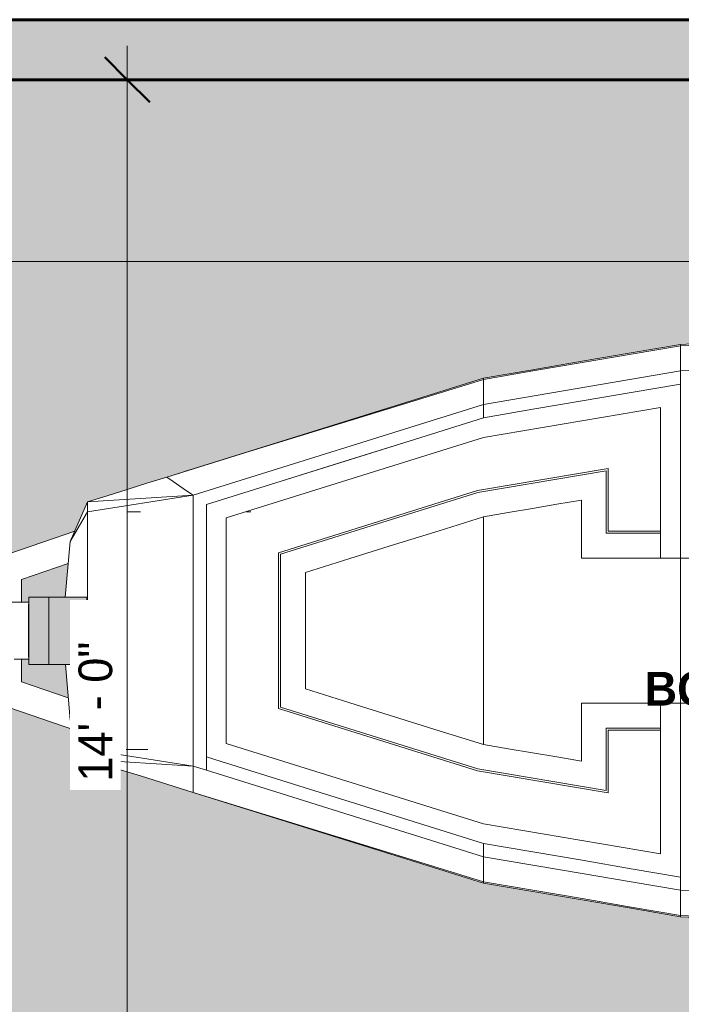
# Model space of a CAD drawing. Header units: inches. Extents: x 1931 to 3173, y 8366 to 8904.
# Tile 28 of 55: x 2793 to 2881, y 8745 to 8877. Entities that reach past the tile are written whole.
import ezdxf

# ---------------------------------------------------------------- set-up
doc = ezdxf.new("R2010")
doc.units = ezdxf.units.IN
doc.header["$MEASUREMENT"] = 0
for name, color, linetype, lineweight in [('A-ANNO-DIMS', 211, 'Continuous', 9), ('A-ANNO-DIMS-48', 211, 'Continuous', 9), ('A-AREA-IDEN', 2, 'Continuous', 9), ('A-DETL-GENF-1', 30, 'Continuous', 9), ('A-WALL-PATT-1', 111, 'Continuous', 9), ('C-BLDG-PADS', 91, 'Continuous', 9), ('G-IMPT', 8, 'Continuous', 9), ('S-FNDN-1', 32, 'Continuous', 60)]:
    doc.layers.add(name, color=color, linetype=linetype, lineweight=lineweight)
doc.styles.add('Century Gothic', font='ufonts.com_century-gothic.ttf', dxfattribs={"height": 4.5})
doc.styles.add('Century Gothic_B', font='GOTHICB.TTF', dxfattribs={"height": 4.5})
doc.dimstyles.new('OD__1__Tol__', dxfattribs={"dimscale": 12, "dimtxt": 4.698757, "dimasz": 0.5, "dimexe": 0.375, "dimexo": 0.25, "dimgap": 0.0625, "dimtad": 1, "dimdec": 0, "dimzin": 3, "dimdsep": 46, "dimlunit": 4, "dimtxsty": 'Century Gothic', "dimblk1": 'OBLIQUE', "dimblk2": 'OBLIQUE', "dimsah": 1, "dimcen": 0.09, "dimdle": 0.375, "dimazin": 0, "dimtfac": 1, "dimtdec": 4, "dimtix": 1, "dimtmove": 0, "dimatfit": 3, "dimfxl": 1, "dimtvp": 1, "dimtfill": 1, "dimfrac": 2, "dimtolj": 1, "dimtzin": 0, "dimarcsym": 2})

# ---------------------------------------------------------------- blocks, each defined once
blk = doc.blocks.new('Boat_and_Trailer_14084 - Boat - Trailer - No Boat_dwg-1048090-FLOOR PLAN - BASEMENT')
at = {"layer": 'G-IMPT'}
for points in [[(-115.82, 64.13), (-108.04, 64.13), (-108.04, 66.46), (-115.82, 66.46), (-115.82, 65.96)], [(-115.82, 61.79), (-115.82, 59.73), (-108.04, 59.73), (-108.04, 64.13), (-115.82, 64.13), (-115.82, 63.88)]]:
    blk.add_hatch(color=256, dxfattribs=at).paths.add_polyline_path(points, flags=0)
for p, q in [((-113.86, 89.16), (-123.44, 61.12)), ((-109.97, 89.16), (-100.39, 61.12)), ((-108.62, 76.47), (-108.62, 66.46)), ((-117.83, 67.31), (-119.69, 61.87)), ((-115.21, 67.31), (-117.83, 67.31)), ((-115.21, 66.46), (-115.21, 68.16)), ((-108.62, 67.31), (-106, 67.31)), ((-106, 67.31), (-104.14, 61.87)), ((-108.04, 66.46), (-115.82, 66.46)), ((-115.82, 66.46), (-115.82, 64.13)), ((-108.86, 66.47), (-114.97, 66.47)), ((-108.04, 64.13), (-108.04, 66.46)), ((-108.04, 64.13), (-115.82, 64.13)), ((-115.82, 64.13), (-115.82, 59.73)), ((-108.04, 59.73), (-108.04, 64.13)), ((-108.04, 59.73), (-115.82, 59.73))]:
    blk.add_line(p, q, dxfattribs=at)
blk = doc.blocks.new('Boat_and_Trailer_14084 - Boat - For Trailer and Bars_dwg-1048088-FLOOR PLAN - BASEMENT')
at = {"layer": 'G-IMPT'}
for p, q in [((-116.44, 62.02), (-122.86, 61.45)), ((-102.2, 61.45), (-108.66, 62.03)), ((-127.45, 59.45), (-122.86, 61.45)), ((-126.3, 59.45), (-122.86, 61.45)), ((-97.61, 59.45), (-102.2, 61.45)), ((-98.76, 59.45), (-102.2, 61.45)), ((-127.45, 59.45), (-128.41, 56.39)), ((-128.41, 56.39), (-127.45, 59.45)), ((-127.45, 59.45), (-128.41, 56.39)), ((-126.3, 59.45), (-128.22, 47.21)), ((-128.22, 47.21), (-127.45, 59.45)), ((-126.3, 59.45), (-128.22, 47.21)), ((-127.45, 59.45), (-127.16, 59.45)), ((-126.3, 59.45), (-127.45, 59.45)), ((-127.16, 59.45), (-127.45, 59.45)), ((-127.41, 59.45), (-127.45, 59.45)), ((-127.16, 59.45), (-126.88, 59.45)), ((-126.88, 59.45), (-127.16, 59.45)), ((-126.88, 59.45), (-126.59, 59.45)), ((-126.59, 59.45), (-126.88, 59.45)), ((-126.59, 59.45), (-126.3, 59.45)), ((-126.3, 59.45), (-126.59, 59.45)), ((-126.3, 59.45), (-98.76, 59.45)), ((-126.3, 59.45), (-112.53, 59.45)), ((-112.53, 59.54), (-112.53, 59.45)), ((-98.76, 59.45), (-112.53, 59.45)), ((-96.85, 47.21), (-98.76, 59.45)), ((-98.76, 59.45), (-98.47, 59.45)), ((-96.85, 47.21), (-98.76, 59.45)), ((-98.76, 59.45), (-98.47, 59.45)), ((-98.76, 59.45), (-97.61, 59.45)), ((-98.76, 59.45), (-98.47, 59.45)), ((-98.47, 59.45), (-98.19, 59.45)), ((-98.47, 59.45), (-98.19, 59.45)), ((-98.19, 59.45), (-98.47, 59.45)), ((-98.19, 59.45), (-97.9, 59.45)), ((-98.19, 59.45), (-97.9, 59.45)), ((-97.9, 59.45), (-98.19, 59.45)), ((-97.9, 59.45), (-97.61, 59.45)), ((-97.9, 59.45), (-97.61, 59.45)), ((-97.61, 59.45), (-97.9, 59.45)), ((-97.61, 59.45), (-96.9, 57.16)), ((-97.42, 56.39), (-97.61, 59.45)), ((-96.9, 57.16), (-97.61, 59.45)), ((-97.61, 59.45), (-96.9, 57.16)), ((-96.18, 54.86), (-96.9, 57.16)), ((-96.18, 54.86), (-96.9, 57.16)), ((-96.9, 57.16), (-96.18, 54.86)), ((-129.36, 53.33), (-128.41, 56.39)), ((-129.36, 53.33), (-128.41, 56.39)), ((-128.41, 56.39), (-129.36, 53.33)), ((-97.42, 56.39), (-97.23, 53.33)), ((-126.3, 54.99), (-126.3, 53.33)), ((-98.76, 53.33), (-98.76, 54.86)), ((-95.46, 52.57), (-96.18, 54.86)), ((-95.46, 52.57), (-96.18, 54.86)), ((-95.46, 52.57), (-96.18, 54.86)), ((-130.32, 50.27), (-129.36, 53.33)), ((-130.32, 50.27), (-129.36, 53.33)), ((-130.32, 50.27), (-129.36, 53.33)), ((-126.3, 53.33), (-126.3, 52.46)), ((-126.3, 53.33), (-126.3, 52.46)), ((-97.23, 53.33), (-97.04, 50.27)), ((-94.74, 50.27), (-95.46, 52.57)), ((-94.74, 50.27), (-95.46, 52.57)), ((-94.74, 50.27), (-95.46, 52.57)), ((-131.28, 47.21), (-130.32, 50.27)), ((-130.32, 50.27), (-131.28, 47.21)), ((-131.28, 47.21), (-130.32, 50.27)), ((-96.85, 47.21), (-97.04, 50.27)), ((-94.74, 50.27), (-95.27, 49.51)), ((-94.74, 50.27), (-95.27, 49.51)), ((-91.91, 41.09), (-94.74, 50.27)), ((-94.5, 49.51), (-94.74, 50.27)), ((-91.91, 41.09), (-94.74, 50.27)), ((-94.74, 50.27), (-94.5, 49.51)), ((-94.5, 49.51), (-94.74, 50.27)), ((-95.8, 48.74), (-95.27, 49.51)), ((-95.8, 48.74), (-95.27, 49.51)), ((-94.27, 48.74), (-94.5, 49.51)), ((-94.27, 48.74), (-94.5, 49.51)), ((-94.5, 49.51), (-94.27, 48.74)), ((-96.85, 47.21), (-96.32, 47.98)), ((-96.32, 47.98), (-95.8, 48.74)), ((-94.03, 47.98), (-94.27, 48.74)), ((-94.03, 47.98), (-94.27, 48.74)), ((-94.27, 48.74), (-94.03, 47.98)), ((-94.03, 47.98), (-93.79, 47.21)), ((-93.79, 47.21), (-94.03, 47.98)), ((-94.03, 47.98), (-93.79, 47.21)), ((-131.28, 47.21), (-133.91, 38.8)), ((-133.91, 38.8), (-131.28, 47.21)), ((-133.91, 38.8), (-131.28, 47.21)), ((-131.28, 47.21), (-133.87, 38.8)), ((-133.87, 38.8), (-131.28, 47.21)), ((-130.51, 47.21), (-131.28, 47.21)), ((-131.28, 47.21), (-130.51, 47.21)), ((-130.51, 47.21), (-129.75, 47.21)), ((-130.51, 47.21), (-129.75, 47.21)), ((-129.75, 47.21), (-128.98, 47.21)), ((-129.75, 47.21), (-128.98, 47.21)), ((-128.98, 47.21), (-128.22, 47.21)), ((-128.22, 47.21), (-128.98, 47.21)), ((-128.69, 45.68), (-128.22, 47.21)), ((-128.22, 47.21), (-96.85, 47.21)), ((-86.33, 13.55), (-96.85, 47.21)), ((-91.16, 38.8), (-93.79, 47.21)), ((-93.79, 47.21), (-91.16, 38.8)), ((-93.79, 47.21), (-91.16, 38.8)), ((-128.69, 45.68), (-131.2, 37.65)), ((-128.31, 45.68), (-128.69, 45.68)), ((-128.31, 45.68), (-127.93, 45.68)), ((-127.93, 45.68), (-127.55, 45.68)), ((-127.93, 45.68), (-127.55, 45.68)), ((-127.16, 45.68), (-127.7, 43.96)), ((-127.16, 45.68), (-127.7, 43.96)), ((-127.55, 45.68), (-127.16, 45.68)), ((-127.55, 45.68), (-127.16, 45.68)), ((-127.16, 45.68), (-119.85, 45.68)), ((-112.53, 45.68), (-119.85, 45.68)), ((-105.22, 45.68), (-112.53, 45.68)), ((-105.22, 45.68), (-112.53, 45.68)), ((-97.9, 45.68), (-105.22, 45.68)), ((-97.9, 45.68), (-105.22, 45.68)), ((-95.39, 37.65), (-97.9, 45.68)), ((-95.39, 37.65), (-97.9, 45.68)), ((-134.91, 13.55), (-125.59, 43.39)), ((-127.7, 43.96), (-128.24, 42.24)), ((-127.7, 43.96), (-128.24, 42.24)), ((-125.59, 43.39), (-99.48, 43.39)), ((-125.59, 43.37), (-119.06, 43.37)), ((-119.06, 43.37), (-125.59, 43.37)), ((-125.08, 43.37), (-124.1, 43.37)), ((-125.08, 43.37), (-122.71, 43.37)), ((-122.71, 43.37), (-125.08, 43.37)), ((-124.1, 43.37), (-125.08, 43.37)), ((-124.1, 43.37), (-123.11, 43.37)), ((-123.11, 43.37), (-124.1, 43.37)), ((-123.11, 43.37), (-122.13, 43.37)), ((-123.11, 43.37), (-122.13, 43.37)), ((-122.71, 43.37), (-120.33, 43.37)), ((-122.71, 43.37), (-120.33, 43.37)), ((-122.13, 43.37), (-121.15, 43.37)), ((-121.15, 43.37), (-122.13, 43.37)), ((-121.15, 43.37), (-119.52, 43.37)), ((-121.15, 43.37), (-119.52, 43.37)), ((-120.33, 43.37), (-117.96, 43.37)), ((-120.33, 43.37), (-117.96, 43.37)), ((-119.94, 43.37), (-118.85, 43.37)), ((-119.94, 43.37), (-119.17, 43.37)), ((-118.85, 43.37), (-119.94, 43.37)), ((-119.94, 43.37), (-119.17, 43.37)), ((-119.52, 43.37), (-117.89, 43.37)), ((-119.52, 43.37), (-117.89, 43.37)), ((-119.17, 43.37), (-118.41, 43.37)), ((-119.17, 43.37), (-118.41, 43.37)), ((-119.06, 43.37), (-112.53, 43.37)), ((-112.53, 43.37), (-119.06, 43.37)), ((-118.85, 43.37), (-117.76, 43.37)), ((-117.76, 43.37), (-118.85, 43.37)), ((-117.64, 43.37), (-118.41, 43.37)), ((-115.59, 43.37), (-117.96, 43.37)), ((-117.96, 43.37), (-115.59, 43.37)), ((-117.89, 43.37), (-116.27, 43.37)), ((-117.89, 43.37), (-116.27, 43.37)), ((-116.68, 43.37), (-117.76, 43.37)), ((-116.68, 43.37), (-117.76, 43.37)), ((-116.88, 43.37), (-117.64, 43.37)), ((-116.36, 43.37), (-116.88, 43.37)), ((-116.36, 43.37), (-116.88, 43.37)), ((-116.68, 43.37), (-115.59, 43.37)), ((-115.59, 43.37), (-116.68, 43.37)), ((-115.85, 43.37), (-116.36, 43.37)), ((-115.85, 43.37), (-116.36, 43.37)), ((-116.27, 43.37), (-114.64, 43.37)), ((-116.27, 43.37), (-114.64, 43.37)), ((-115.34, 43.37), (-115.85, 43.37)), ((-115.34, 43.37), (-115.85, 43.37)), ((-115.34, 43.37), (-114.82, 43.37)), ((-114.82, 43.37), (-115.34, 43.37)), ((-114.82, 43.37), (-114.76, 43.37)), ((-114.76, 43.37), (-114.82, 43.37)), ((-114.69, 43.37), (-114.76, 43.37)), ((-114.69, 43.37), (-114.76, 43.37)), ((-114.63, 43.37), (-114.69, 43.37)), ((-114.69, 43.37), (-114.63, 43.37)), ((-114.11, 43.37), (-114.64, 43.37)), ((-114.64, 43.37), (-114.11, 43.37)), ((-114.56, 43.37), (-114.63, 43.37)), ((-114.63, 43.37), (-114.56, 43.37)), ((-112.81, 43.37), (-114.56, 43.37)), ((-114.56, 43.37), (-112.81, 43.37)), ((-114.11, 43.37), (-113.57, 43.37)), ((-114.11, 43.37), (-113.57, 43.37)), ((-112.59, 43.37), (-113.83, 43.37)), ((-113.33, 43.37), (-113.83, 43.37)), ((-113.83, 43.37), (-113.33, 43.37)), ((-113.83, 43.37), (-112.59, 43.37)), ((-113.04, 43.37), (-113.57, 43.37)), ((-113.04, 43.37), (-113.57, 43.37)), ((-112.83, 43.37), (-113.33, 43.37)), ((-112.83, 43.37), (-113.33, 43.37)), ((-112.51, 43.37), (-113.04, 43.37)), ((-112.51, 43.37), (-113.04, 43.37)), ((-112.33, 43.37), (-112.83, 43.37)), ((-112.33, 43.37), (-112.83, 43.37)), ((-112.81, 43.37), (-111.06, 43.37)), ((-112.81, 43.37), (-111.06, 43.37)), ((-112.59, 43.37), (-111.34, 43.37)), ((-112.59, 43.37), (-111.34, 43.37)), ((-112.53, 43.37), (-106, 43.37)), ((-112.53, 43.37), (-106, 43.37)), ((-112.34, 43.37), (-112.51, 43.37)), ((-112.34, 43.37), (-112.51, 43.37)), ((-112.34, 43.37), (-112.17, 43.37)), ((-111.82, 43.37), (-112.33, 43.37)), ((-112.33, 43.37), (-111.82, 43.37)), ((-112, 43.37), (-112.17, 43.37)), ((-112, 43.37), (-111.82, 43.37)), ((-111.82, 43.37), (-112, 43.37)), ((-110.1, 43.37), (-111.34, 43.37)), ((-111.34, 43.37), (-110.1, 43.37)), ((-109.31, 43.37), (-111.06, 43.37)), ((-111.06, 43.37), (-109.31, 43.37)), ((-110.1, 43.37), (-108.85, 43.37)), ((-110.1, 43.37), (-108.85, 43.37)), ((-109.31, 43.37), (-107.56, 43.37)), ((-109.31, 43.37), (-107.56, 43.37)), ((-108.85, 43.37), (-108.24, 43.37)), ((-108.85, 43.37), (-108.24, 43.37)), ((-108.24, 43.37), (-107.62, 43.37)), ((-108.24, 43.37), (-107.62, 43.37)), ((-107.62, 43.37), (-107.01, 43.37)), ((-107.62, 43.37), (-107.01, 43.37)), ((-107.56, 43.37), (-107.27, 43.37)), ((-107.56, 43.37), (-107.27, 43.37)), ((-107.27, 43.37), (-106.98, 43.37)), ((-106.4, 43.37), (-107.01, 43.37)), ((-107.01, 43.37), (-106.4, 43.37)), ((-106.69, 43.37), (-106.98, 43.37)), ((-106.4, 43.37), (-106.69, 43.37)), ((-106.69, 43.37), (-106.4, 43.37)), ((-99.48, 43.37), (-106, 43.37)), ((-106, 43.37), (-99.48, 43.37)), ((-99.48, 43.39), (-90.15, 13.55)), ((-128.78, 40.52), (-128.24, 42.24)), ((-128.78, 40.52), (-128.24, 42.24)), ((-91.91, 41.09), (-89.08, 31.91)), ((-91.91, 41.09), (-89.08, 31.91)), ((-129.32, 38.8), (-128.78, 40.52)), ((-129.32, 38.8), (-128.78, 40.52)), ((-98.75, 40.52), (-98.75, 41.06)), ((-133.91, 38.8), (-136.54, 30.38)), ((-136.54, 30.38), (-133.91, 38.8)), ((-136.54, 30.38), (-133.91, 38.8)), ((-136.46, 30.38), (-133.87, 38.8)), ((-136.46, 30.38), (-133.87, 38.8)), ((-129.32, 38.8), (-131.29, 32.48)), ((-129.32, 38.8), (-131.29, 32.48)), ((-88.53, 30.38), (-91.16, 38.8)), ((-91.16, 38.8), (-88.53, 30.38)), ((-88.53, 30.38), (-91.16, 38.8)), ((-131.2, 37.65), (-133.72, 29.62)), ((-92.88, 29.62), (-95.39, 37.65)), ((-90.37, 21.58), (-95.39, 37.65)), ((-92.88, 29.62), (-95.39, 37.65)), ((-121.56, 37.32), (-128.76, 14.28)), ((-128.53, 14.22), (-121.38, 37.08)), ((-103.5, 37.32), (-121.56, 37.32)), ((-103.68, 37.08), (-121.38, 37.08)), ((-96.54, 14.22), (-103.68, 37.08)), ((-103.5, 37.32), (-96.3, 14.28)), ((-120.89, 29.04), (-119.27, 34.21)), ((-119.27, 34.21), (-115.9, 34.21)), ((-112.53, 34.21), (-115.9, 34.21)), ((-109.16, 34.21), (-112.53, 34.21)), ((-105.79, 34.21), (-109.16, 34.21)), ((-104.18, 29.04), (-105.79, 34.21)), ((-131.29, 32.48), (-133.26, 26.17)), ((-89.08, 31.91), (-86.25, 22.73)), ((-89.08, 31.91), (-86.25, 22.73)), ((-136.54, 30.38), (-139.17, 21.96)), ((-139.17, 21.96), (-136.54, 30.38)), ((-139.17, 21.96), (-136.54, 30.38)), ((-139.05, 21.96), (-136.46, 30.38)), ((-139.05, 21.96), (-136.46, 30.38)), ((-85.9, 21.96), (-88.53, 30.38)), ((-88.53, 30.38), (-85.9, 21.96)), ((-88.53, 30.38), (-85.9, 21.96)), ((-133.72, 29.62), (-136.23, 21.58)), ((-120.89, 29.04), (-122.5, 23.88)), ((-102.56, 23.88), (-104.18, 29.04)), ((-90.37, 21.58), (-92.88, 29.62)), ((-90.37, 21.58), (-92.88, 29.62)), ((-135.23, 19.86), (-133.26, 26.17)), ((-122.5, 23.88), (-124.12, 18.71)), ((-100.95, 18.71), (-102.56, 23.88)), ((-141.8, 13.55), (-139.17, 21.96)), ((-141.8, 13.55), (-139.17, 21.96)), ((-139.17, 21.96), (-141.8, 13.55)), ((-141.64, 13.55), (-139.05, 21.96)), ((-141.64, 13.55), (-139.05, 21.96)), ((-86.25, 22.73), (-83.42, 13.55)), ((-83.42, 13.55), (-86.25, 22.73)), ((-83.27, 13.55), (-85.9, 21.96)), ((-83.27, 13.55), (-85.9, 21.96)), ((-83.27, 13.55), (-85.9, 21.96)), ((-138.74, 13.55), (-136.23, 21.58)), ((-87.86, 13.55), (-90.37, 21.58)), ((-87.86, 13.55), (-90.37, 21.58)), ((-137.21, 13.55), (-135.23, 19.86)), ((-137.21, 13.55), (-135.23, 19.86)), ((-124.12, 18.71), (-125.73, 13.55)), ((-99.33, 13.55), (-100.95, 18.71)), ((-131.34, -0.9), (-128.76, 14.28)), ((-131.05, -0.65), (-128.53, 14.22)), ((-94.01, -0.65), (-96.54, 14.22)), ((-96.3, 14.28), (-93.73, -0.9)), ((-142.76, 7.85), (-141.8, 13.55)), ((-141.8, 13.55), (-142.76, 7.85)), ((-141.8, 13.55), (-142.76, 7.85)), ((-142.61, 7.85), (-141.64, 13.55)), ((-141.64, 13.55), (-142.61, 7.85)), ((-141.8, 13.55), (-141.76, 13.55)), ((-141.76, 13.55), (-141.8, 13.55)), ((-141.72, 13.55), (-141.8, 13.55)), ((-141.76, 13.55), (-141.72, 13.55)), ((-141.76, 13.55), (-141.72, 13.55)), ((-141.72, 13.55), (-141.68, 13.55)), ((-141.72, 13.55), (-141.68, 13.55)), ((-141.68, 13.55), (-141.64, 13.55)), ((-141.68, 13.55), (-141.64, 13.55)), ((-141.64, 13.55), (-140.92, 13.55)), ((-140.92, 13.55), (-141.64, 13.55)), ((-140.92, 13.55), (-140.19, 13.55)), ((-140.92, 13.55), (-140.19, 13.55)), ((-140.19, 13.55), (-139.46, 13.55)), ((-140.19, 13.55), (-139.46, 13.55)), ((-138.74, 13.55), (-139.7, 7.85)), ((-138.74, 13.55), (-139.46, 13.55)), ((-138.74, 13.55), (-139.46, 13.55)), ((-138.35, 13.55), (-138.74, 13.55)), ((-138.35, 13.55), (-138.74, 13.55)), ((-134.91, 13.55), (-138.39, -6.96)), ((-138.35, 13.55), (-137.97, 13.55)), ((-138.35, 13.55), (-137.97, 13.55)), ((-138.17, 7.85), (-137.21, 13.55)), ((-138.17, 7.85), (-137.21, 13.55)), ((-137.59, 13.55), (-137.97, 13.55)), ((-137.59, 13.55), (-137.97, 13.55)), ((-137.21, 13.55), (-137.59, 13.55)), ((-137.21, 13.55), (-137.59, 13.55)), ((-125.73, 13.55), (-126.21, 10.72)), ((-122.72, 13.55), (-125.73, 13.55)), ((-122.72, 13.55), (-125.73, 13.55)), ((-122.72, 13.55), (-119.32, 13.55)), ((-122.72, 13.55), (-119.32, 13.55)), ((-119.32, 13.55), (-115.93, 13.55)), ((-119.32, 13.55), (-115.93, 13.55)), ((-115.93, 13.55), (-112.53, 13.55)), ((-115.93, 13.55), (-112.53, 13.55)), ((-112.53, 13.55), (-109.14, 13.55)), ((-112.53, 13.55), (-109.14, 13.55)), ((-109.14, 13.55), (-105.74, 13.55)), ((-105.74, 13.55), (-102.34, 13.55)), ((-99.33, 13.55), (-102.34, 13.55)), ((-99.33, 13.55), (-102.34, 13.55)), ((-99.33, 13.55), (-98.85, 10.72)), ((-90.15, 13.55), (-86.67, -6.96)), ((-87.86, 13.55), (-86.89, 7.85)), ((-87.86, 13.55), (-87.48, 13.55)), ((-87.86, 13.55), (-86.89, 7.85)), ((-87.48, 13.55), (-87.09, 13.55)), ((-87.09, 13.55), (-86.71, 13.55)), ((-87.09, 13.55), (-86.71, 13.55)), ((-86.33, 13.55), (-86.71, 13.55)), ((-86.33, 13.55), (-86.71, 13.55)), ((-86.33, 13.55), (-82.45, -9.26)), ((-85.6, 13.55), (-86.33, 13.55)), ((-85.6, 13.55), (-86.33, 13.55)), ((-84.87, 13.55), (-85.6, 13.55)), ((-85.6, 13.55), (-84.87, 13.55)), ((-84.15, 13.55), (-84.87, 13.55)), ((-84.87, 13.55), (-84.15, 13.55)), ((-84.15, 13.55), (-83.42, 13.55)), ((-84.15, 13.55), (-83.42, 13.55)), ((-83.42, 13.55), (-83.38, 13.55)), ((-83.42, 13.55), (-82.45, 7.85)), ((-82.45, 7.85), (-83.42, 13.55)), ((-83.38, 13.55), (-83.42, 13.55)), ((-83.38, 13.55), (-83.34, 13.55)), ((-83.34, 13.55), (-83.38, 13.55)), ((-83.34, 13.55), (-83.31, 13.55)), ((-83.31, 13.55), (-83.34, 13.55)), ((-83.27, 13.55), (-83.31, 13.55)), ((-83.27, 13.55), (-83.31, 13.55)), ((-82.3, 7.85), (-83.27, 13.55)), ((-83.27, 13.55), (-82.3, 7.85)), ((-82.3, 7.85), (-83.27, 13.55)), ((-126.69, 7.88), (-126.21, 10.72)), ((-98.85, 10.72), (-98.37, 7.88)), ((-143.73, 2.14), (-142.76, 7.85)), ((-143.73, 2.14), (-142.76, 7.85)), ((-143.73, 2.14), (-142.76, 7.85)), ((-143.58, 2.14), (-142.61, 7.85)), ((-143.58, 2.14), (-142.61, 7.85)), ((-139.7, 7.85), (-140.67, 2.14)), ((-138.17, 7.85), (-139.14, 2.14)), ((-127.17, 5.05), (-126.69, 7.88)), ((-98.37, 7.88), (-97.89, 5.05)), ((-85.92, 2.14), (-86.89, 7.85)), ((-82.45, 7.85), (-81.48, 2.14)), ((-82.45, 7.85), (-81.48, 2.14)), ((-81.33, 2.14), (-82.3, 7.85)), ((-82.3, 7.85), (-81.33, 2.14)), ((-81.33, 2.14), (-82.3, 7.85)), ((-127.65, 2.22), (-127.17, 5.05)), ((-97.89, 5.05), (-97.41, 2.22)), ((-144.7, -3.56), (-143.73, 2.14)), ((-144.7, -3.56), (-143.73, 2.14)), ((-144.7, -3.56), (-143.73, 2.14)), ((-144.55, -3.56), (-143.58, 2.14)), ((-144.55, -3.56), (-143.58, 2.14)), ((-140.67, 2.14), (-141.64, -3.56)), ((-139.14, 2.14), (-140.11, -3.56)), ((-125.98, 2.22), (-127.65, 2.22)), ((-124.3, 2.22), (-125.98, 2.22)), ((-122.62, 2.22), (-124.3, 2.22)), ((-122.62, 2.22), (-120.95, 2.22)), ((-120.95, -0.08), (-120.95, 2.22)), ((-102.44, 2.22), (-104.12, 2.22)), ((-104.12, -0.08), (-104.12, 2.22)), ((-100.76, 2.22), (-102.44, 2.22)), ((-99.09, 2.22), (-100.76, 2.22)), ((-97.41, 2.22), (-99.09, 2.22)), ((-84.95, -3.56), (-85.92, 2.14)), ((-81.48, 2.14), (-80.52, -3.56)), ((-81.48, 2.14), (-80.52, -3.56)), ((-80.36, -3.56), (-81.33, 2.14)), ((-81.33, 2.14), (-80.36, -3.56)), ((-81.33, 2.14), (-80.36, -3.56)), ((-124.06, -0.9), (-131.34, -0.9)), ((-131.05, -0.65), (-123.82, -0.65)), ((-124.06, -0.9), (-124.06, -6.96)), ((-123.82, -0.65), (-123.82, -6.96)), ((-120.95, -2.37), (-120.95, -0.08)), ((-104.12, -2.37), (-104.12, -0.08)), ((-94.01, -0.65), (-101.25, -0.65)), ((-101.25, -0.65), (-101.25, -6.96)), ((-101, -6.96), (-101, -0.9)), ((-101, -0.9), (-93.73, -0.9)), ((-120.95, -4.67), (-120.95, -2.37)), ((-104.12, -4.67), (-104.12, -2.37)), ((-145.67, -9.26), (-144.7, -3.56)), ((-145.67, -9.26), (-144.7, -3.56)), ((-145.67, -9.26), (-144.7, -3.56)), ((-145.52, -9.26), (-144.55, -3.56)), ((-145.52, -9.26), (-144.55, -3.56)), ((-142.61, -9.26), (-141.64, -3.56)), ((-140.11, -3.56), (-141.08, -9.26)), ((-140.11, -3.56), (-141.08, -9.26)), ((-83.98, -9.26), (-84.95, -3.56)), ((-83.98, -9.26), (-84.95, -3.56)), ((-79.55, -9.26), (-80.52, -3.56)), ((-80.52, -3.56), (-79.55, -9.26)), ((-80.36, -3.56), (-79.39, -9.26)), ((-80.36, -3.56), (-79.39, -9.26)), ((-79.39, -9.26), (-80.36, -3.56)), ((-120.95, -6.96), (-120.95, -4.67)), ((-104.12, -4.67), (-104.12, -6.96)), ((-120.95, -6.96), (-138.39, -6.96)), ((-120.95, -9.26), (-120.95, -6.96)), ((-86.67, -6.96), (-104.12, -6.96)), ((-104.12, -6.96), (-104.12, -9.26)), ((-145.67, -9.26), (-145.99, -15.03)), ((-145.99, -15.03), (-145.67, -9.26)), ((-145.99, -15.03), (-145.67, -9.26)), ((-145.84, -15.03), (-145.52, -9.26)), ((-145.84, -15.03), (-145.52, -9.26)), ((-145.67, -9.26), (-145.63, -9.26)), ((-145.67, -9.26), (-145.63, -9.26)), ((-145.63, -9.26), (-145.59, -9.26)), ((-145.63, -9.26), (-145.59, -9.26)), ((-145.59, -9.26), (-145.55, -9.26)), ((-145.59, -9.26), (-145.55, -9.26)), ((-145.55, -9.26), (-145.52, -9.26)), ((-145.52, -9.26), (-145.55, -9.26)), ((-145.52, -9.26), (-144.79, -9.26)), ((-144.79, -9.26), (-145.52, -9.26)), ((-144.79, -9.26), (-144.06, -9.26)), ((-144.79, -9.26), (-144.06, -9.26)), ((-144.06, -9.26), (-143.34, -9.26)), ((-144.06, -9.26), (-143.34, -9.26)), ((-143.34, -9.26), (-142.61, -9.26)), ((-143.34, -9.26), (-142.61, -9.26)), ((-142.61, -9.26), (-142.68, -10.52)), ((-142.68, -10.52), (-142.61, -9.26)), ((-142.61, -9.26), (-142.23, -9.26)), ((-142.23, -9.26), (-142.61, -9.26)), ((-142.61, -9.26), (-142.23, -9.26)), ((-142.23, -9.26), (-141.84, -9.26)), ((-142.23, -9.26), (-141.84, -9.26)), ((-141.84, -9.26), (-141.46, -9.26)), ((-141.84, -9.26), (-141.46, -9.26)), ((-141.46, -9.26), (-141.08, -9.26)), ((-141.08, -9.26), (-141.46, -9.26)), ((-141.46, -9.26), (-141.08, -9.26)), ((-141.08, -9.26), (-136.05, -9.26)), ((-136.05, -9.26), (-141.08, -9.26)), ((-141.08, -9.26), (-136.05, -9.26)), ((-136.05, -9.26), (-131.01, -9.26)), ((-136.05, -9.26), (-131.01, -9.26)), ((-136.05, -9.26), (-131.01, -9.26)), ((-131.01, -9.26), (-125.98, -9.26)), ((-125.98, -9.26), (-131.01, -9.26)), ((-125.98, -9.26), (-131.01, -9.26)), ((-120.95, -9.26), (-125.98, -9.26)), ((-125.98, -9.26), (-120.95, -9.26)), ((-125.98, -9.26), (-120.95, -9.26)), ((-120.95, -15.11), (-120.95, -9.26)), ((-120.95, -9.26), (-116.74, -9.26)), ((-112.53, -9.26), (-116.74, -9.26)), ((-112.53, -9.26), (-108.32, -9.26)), ((-104.12, -9.26), (-108.32, -9.26)), ((-104.12, -9.26), (-99.08, -9.26)), ((-99.08, -9.26), (-104.12, -9.26)), ((-104.12, -9.26), (-99.08, -9.26)), ((-104.12, -15.11), (-104.12, -9.26)), ((-94.05, -9.26), (-99.08, -9.26)), ((-94.05, -9.26), (-99.08, -9.26)), ((-99.08, -9.26), (-94.05, -9.26)), ((-94.05, -9.26), (-89.02, -9.26)), ((-94.05, -9.26), (-89.02, -9.26)), ((-94.05, -9.26), (-89.02, -9.26)), ((-83.98, -9.26), (-89.02, -9.26)), ((-83.98, -9.26), (-89.02, -9.26)), ((-89.02, -9.26), (-83.98, -9.26)), ((-83.98, -9.26), (-83.6, -9.26)), ((-83.6, -9.26), (-83.98, -9.26)), ((-83.6, -9.26), (-83.22, -9.26)), ((-83.6, -9.26), (-83.22, -9.26)), ((-83.22, -9.26), (-82.84, -9.26)), ((-83.22, -9.26), (-82.84, -9.26)), ((-82.84, -9.26), (-82.45, -9.26)), ((-82.45, -9.26), (-82.84, -9.26)), ((-81.16, -32.36), (-82.45, -9.26)), ((-82.45, -9.26), (-81.73, -9.26)), ((-81.73, -9.26), (-82.45, -9.26)), ((-81.73, -9.26), (-81, -9.26)), ((-81, -9.26), (-81.73, -9.26)), ((-81, -9.26), (-80.27, -9.26)), ((-80.27, -9.26), (-81, -9.26)), ((-79.55, -9.26), (-80.27, -9.26)), ((-80.27, -9.26), (-79.55, -9.26)), ((-79.22, -15.03), (-79.55, -9.26)), ((-79.55, -9.26), (-79.51, -9.26)), ((-79.55, -9.26), (-79.22, -15.03)), ((-79.51, -9.26), (-79.55, -9.26)), ((-79.51, -9.26), (-79.47, -9.26)), ((-79.51, -9.26), (-79.47, -9.26)), ((-79.47, -9.26), (-79.43, -9.26)), ((-79.47, -9.26), (-79.43, -9.26)), ((-79.47, -9.26), (-79.39, -9.26)), ((-79.43, -9.26), (-79.39, -9.26)), ((-79.43, -9.26), (-79.39, -9.26)), ((-79.07, -15.03), (-79.39, -9.26)), ((-79.39, -9.26), (-79.07, -15.03)), ((-79.07, -15.03), (-79.39, -9.26))]:
    blk.add_line(p, q, dxfattribs=at)
blk = doc.blocks.new('Boat_and_Trailer_14084 - Boat_and_Trailer_14084-1048095-FLOOR PLAN - BASEMENT')
at = {"xscale": 1.151149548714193, "yscale": 1.151149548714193, "zscale": 1.151149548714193}
for name, p in [('Boat_and_Trailer_14084 - Boat - Trailer - No Boat_dwg-1048090-FLOOR PLAN - BASEMENT', (128.83, 47.64)), ('Boat_and_Trailer_14084 - Boat - For Trailer and Bars_dwg-1048088-FLOOR PLAN - BASEMENT', (129.54, 47.86))]:
    blk.add_blockref(name, p, dxfattribs=at)
blk = doc.blocks.new('DIMBLOCK30-FLOOR PLAN - BASEMENT')
at = {"layer": 'A-ANNO-DIMS-48'}
for p, q in [((2807.01, 8873.07), (2807.01, 8696.07)), ((2808.26, 8868.57), (2802.51, 8868.57)), ((2807.01, 8868.57), (2808.26, 8868.57)), ((2808.26, 8700.57), (2802.51, 8700.57)), ((2807.01, 8700.57), (2808.26, 8700.57))]:
    blk.add_line(p, q, dxfattribs=at)
at = {"layer": 'A-ANNO-DIMS-48', "lineweight": 50}
for p, q in [((2807.01, 8868.57), (2804.01, 8871.57)), ((2807.01, 8868.57), (2810.01, 8865.57)), ((2807.01, 8700.57), (2804.01, 8703.57)), ((2807.01, 8700.57), (2810.01, 8697.57))]:
    blk.add_line(p, q, dxfattribs=at)
at = {"layer": 'A-ANNO-DIMS-48', "color": 0, "insert": (2800.5, 8774.95), "char_height": 4.5, "width": 23.091, "attachment_point": 1, "rotation": 90, "line_spacing_factor": 0.984502, "style": 'Century Gothic', "bg_fill": 3, "box_fill_scale": 1.25, "bg_fill_color": 256, "bg_fill_true_color": 13158600, "bg_fill_transparency": 0}
blk.add_mtext('14\' - 0"', dxfattribs=at)
blk = doc.blocks.new('_Oblique')
at = {"color": 0, "linetype": 'ByBlock', "lineweight": -2}
blk.add_line((-0.5, -0.5), (0.5, 0.5), dxfattribs=at)
blk = doc.blocks.new('DIMBLOCK41-FLOOR PLAN - BASEMENT')
at = {"layer": 'A-ANNO-DIMS-48'}
for p, q in [((2711.84, 8843.07), (2711.84, 8848.82)), ((3074.34, 8843.07), (3074.34, 8848.82)), ((3078.84, 8844.32), (2711.84, 8844.32)), ((2711.84, 8844.32), (2711.84, 8843.07)), ((3074.34, 8844.32), (3074.34, 8843.07))]:
    blk.add_line(p, q, dxfattribs=at)
at = {"layer": 'A-ANNO-DIMS-48', "lineweight": 50}
for p, q in [((2711.84, 8844.32), (2714.84, 8847.32)), ((3074.34, 8844.32), (3077.34, 8847.32)), ((2711.84, 8844.32), (2708.84, 8841.32)), ((3074.34, 8844.32), (3071.34, 8841.32))]:
    blk.add_line(p, q, dxfattribs=at)
at = {"layer": 'A-ANNO-DIMS-48', "color": 0, "insert": (2883.47, 8850.83), "char_height": 4.5, "width": 23.091, "attachment_point": 1, "line_spacing_factor": 0.984502, "style": 'Century Gothic', "bg_fill": 3, "box_fill_scale": 1.25, "bg_fill_color": 256, "bg_fill_true_color": 13158600, "bg_fill_transparency": 0}
blk.add_mtext('30\' - 3"', dxfattribs=at)

msp = doc.modelspace()

# ---------------------------------------------------------------- hatches: boundary and pattern name
at = {"layer": 'A-WALL-PATT-1'}
h = msp.add_hatch(dxfattribs=at)
h.set_pattern_fill('FP_1', color=256, style=0, pattern_type=2)
h.set_pattern_definition([(50, (0, 0), (13.77135, -1.20496), [1.44, -15.84]), (355, (0, 0), (-2.66442, 14.442176), [1.152, -12.672]), (100.451, (1.148, -0.1), (11.107076, 13.237366), [1.224, -13.462]), (46.184, (0, 3.84), (20.491284, -3.17785), [2.16, -23.76]), (96.636, (1.708, 3.575), (17.94587, 18.703152), [1.836, -20.193]), (351.184, (0, 3.84), (17.94541, 18.702614), [1.728, -19.008]), (21, (1.92, 2.88), (11.460518, -7.730365), [1.44, -15.84]), (326, (1.92, 2.88), (4.671352, 13.923149), [1.152, -12.672]), (71.451, (2.875, 2.236), (16.13207, 6.192844), [1.224, -13.462]), (37.5, (0, 0), (0.2331231, 6.3917502), [0.634, -11.885, 0.634, -12.23, -12.72]), (37.5, (0, 0), (0.2331231, 6.3917502), [-25.382, 0.634, -12.086]), (7.5, (0, 0), (5.0507295, 7.573041), [0.634, -6.701, 0.634, -11.597, -4.848]), (7.5, (0, 0), (5.0507295, 7.573041), [-19.565, 0.634, -4.214]), (327.5, (-4.282, 0), (10.2495805, -0.4328898), [0.634, -4.166, 0.634, -14.342, -19.872]), (327.5, (-4.282, 0), (10.2495805, -0.4328898), [-19.776, 0.634, -19.238]), (317.5, (-6.202, 0), (11.19739, 1.922144), [0.634, -5.606, 0.634, -9.312, -14.112]), (317.5, (-6.202, 0), (11.19739, 1.922144), [-16.186, 0.634, -13.478])])
h.paths.add_polyline_path([(3074.337, 8868.569), (3074.337, 8876.569), (2670.337, 8876.569), (2670.337, 8868.569), (3066.337, 8868.569)], flags=0)
at = {"layer": 'C-BLDG-PADS'}
h = msp.add_hatch(dxfattribs=at)
h.set_pattern_fill('FP_9', color=256, style=0, pattern_type=2)
h.set_pattern_definition([(0, (0.803, 0), (15.357, 3.84), [0.633, -10.884, 0.633, -10.884, -61.427]), (0, (0.803, 0), (15.357, 3.84), [-23.035, 0.633, -22.402, 0.633, -10.884, -26.874]), (0, (0.803, 0), (15.357, 3.84), [-57.588, 0.633, -7.045, 0.633, -18.562]), (119.995, (6.562, 1.92), (-11.0026783, 11.3818784), [0.634, -10.886, 0.634, -10.886, -61.437]), (119.995, (6.562, 1.92), (-11.0026783, 11.3818784), [-23.039, 0.634, -22.405, 0.634, -10.886, -26.879]), (119.995, (6.562, 1.92), (-11.0026783, 11.3818784), [-57.597, 0.634, -7.046, 0.634, -18.565]), (240.005, (8.482, 9.6), (-4.3540001, -15.2220302), [0.634, -10.886, 0.634, -10.886, -61.437]), (240.005, (8.482, 9.6), (-4.3540001, -15.2220302), [-23.039, 0.634, -22.405, 0.634, -10.886, -26.879]), (240.005, (8.482, 9.6), (-4.3540001, -15.2220302), [-57.597, 0.634, -7.046, 0.634, -18.565])])
h.paths.add_polyline_path([(3001.018, 8644.569), (3128.597, 8644.57), (3128.597, 8868.569), (3074.337, 8868.569), (3074.337, 8692.569), (3043.186, 8692.569), (3043.181, 8692.139), (3042.337, 8692.139), (3042.337, 8692.569), (3006.337, 8692.569), (3006.337, 8692.139), (3005.488, 8692.139), (3005.488, 8692.569), (2977.337, 8692.569), (2977.337, 8644.569)], flags=0)
h.paths.add_polyline_path([(2770.415, 8700.569), (3066.337, 8700.569), (3066.337, 8868.569), (2715.837, 8868.569), (2715.837, 8700.569)], flags=0)
h.paths.add_polyline_path([(3061.801, 8721.288), (3061.801, 8722.288), (3064.635, 8722.288), (3064.635, 8721.288), (3063.801, 8721.288)], flags=0)
h.paths.add_polyline_path([(3065.985, 8722.569), (3063.985, 8722.569), (3063.985, 8846.569), (3065.985, 8846.569), (3065.985, 8723.569)], flags=0)
h.paths.add_polyline_path([(3017.966, 8828.871), (3017.967, 8828.891), (3017.978, 8828.876)], flags=0)
h.paths.add_polyline_path([(3018.097, 8761.394), (3018.083, 8761.43), (3018.054, 8761.434), (3018.054, 8761.418), (3018.095, 8761.395)], flags=0)
h.paths.add_polyline_path([(3018.089, 8761.356), (3018.083, 8761.395), (3018.049, 8761.383), (3018.087, 8761.357)], flags=0)
h.paths.add_polyline_path([(3018.082, 8761.319), (3018.075, 8761.357), (3018.078, 8761.336), (3018.064, 8761.336), (3018.08, 8761.32)], flags=0)
h.paths.add_polyline_path([(3018.075, 8761.287), (3018.075, 8761.32), (3018.027, 8761.311), (3018.074, 8761.288)], flags=0)
h.paths.add_polyline_path([(2935.804, 8748.835), (2932.234, 8748.913), (2928.955, 8749.105), (2925.89, 8749.389), (2922.734, 8749.794), (2919.92, 8750.247), (2916.925, 8750.844), (2916.65, 8750.953), (2916.326, 8751.144), (2916.063, 8751.366), (2915.818, 8751.665), (2915.667, 8751.934), (2915.604, 8752.142), (2915.604, 8752.614), (2915.374, 8752.704), (2915.235, 8752.762), (2910.366, 8752.782), (2910.209, 8752.85), (2910.094, 8752.94), (2909.998, 8753.065), (2909.933, 8753.23), (2909.916, 8753.369), (2909.916, 8755.458), (2907.125, 8755.474), (2880.811, 8756.945), (2854.489, 8761.424), (2801.711, 8777.917), (2800.011, 8781.819), (2767.733, 8792.852), (2748.442, 8792.852), (2748.442, 8792.878), (2737.521, 8792.893), (2737.29, 8793.035), (2737.077, 8793.214), (2736.905, 8793.404), (2736.761, 8793.61), (2736.639, 8793.84), (2736.396, 8794.383), (2736.308, 8794.714), (2736.274, 8795.104), (2736.309, 8795.496), (2736.411, 8795.872), (2736.681, 8796.457), (2736.871, 8796.761), (2737.025, 8796.943), (2737.216, 8797.118), (2737.423, 8797.261), (2737.568, 8797.33), (2767.733, 8797.33), (2800.011, 8808.362), (2801.711, 8812.265), (2854.555, 8828.779), (2880.912, 8833.243), (2907.398, 8834.724), (2909.11, 8834.724), (2909.156, 8838.092), (2909.237, 8838.308), (2909.399, 8838.576), (2909.613, 8838.812), (2909.874, 8839.009), (2910.21, 8839.175), (2910.494, 8839.26), (2912.03, 8839.617), (2912.399, 8839.689), (2917.551, 8840.496), (2920.152, 8840.818), (2923.267, 8841.099), (2926.441, 8841.276), (2929.621, 8841.344), (2932.8, 8841.301), (2935.975, 8841.149), (2938.973, 8840.907), (2942.131, 8840.542), (2944.995, 8840.117), (2947.995, 8839.559), (2948.28, 8839.449), (2948.598, 8839.267), (2948.861, 8839.053), (2949.09, 8838.79), (2949.263, 8838.496), (2949.328, 8838.314), (2949.345, 8836.81), (2950.006, 8836.684), (2952.135, 8836.22), (2952.156, 8836.97), (2952.239, 8837.149), (2952.337, 8837.264), (2952.474, 8837.357), (2952.624, 8837.407), (2952.792, 8837.42), (2990.196, 8837.4), (2990.353, 8837.332), (2990.468, 8837.242), (2990.565, 8837.116), (2990.629, 8836.952), (2990.646, 8836.812), (2990.646, 8833.577), (3013.085, 8832.081), (3013.085, 8827.581), (3014.187, 8827.25), (3014.187, 8834.494), (3014.242, 8834.881), (3014.437, 8835.282), (3014.658, 8835.55), (3014.991, 8835.787), (3015.431, 8835.942), (3015.795, 8835.987), (3016.211, 8835.936), (3016.599, 8835.787), (3016.932, 8835.55), (3017.187, 8835.241), (3017.348, 8834.881), (3017.403, 8834.494), (3017.406, 8828.384), (3017.583, 8828.603), (3017.802, 8828.78), (3017.978, 8828.873), (3018.071, 8828.915), (3018.089, 8828.935), (3019.205, 8828.945), (3019.205, 8829.424), (3019.448, 8829.424), (3019.448, 8831.869), (3022.475, 8831.869), (3022.475, 8825.337), (3022.225, 8825.337), (3022.225, 8824.839), (3032.65, 8821.711), (3041.268, 8795.091), (3032.65, 8768.47), (3022.225, 8765.343), (3022.225, 8764.845), (3022.475, 8764.845), (3022.475, 8758.313), (3019.448, 8758.313), (3019.448, 8760.758), (3019.205, 8760.758), (3019.205, 8761.237), (3018.071, 8761.267), (3018.07, 8761.288), (3017.896, 8761.347), (3017.725, 8761.456), (3017.519, 8761.648), (3017.403, 8761.758), (3017.403, 8755.688), (3017.348, 8755.301), (3017.153, 8754.9), (3016.932, 8754.632), (3016.599, 8754.395), (3016.211, 8754.246), (3015.795, 8754.195), (3015.379, 8754.246), (3014.991, 8754.395), (3014.658, 8754.632), (3014.403, 8754.941), (3014.242, 8755.301), (3014.187, 8755.688), (3014.187, 8762.932), (3013.085, 8762.601), (3013.085, 8758.101), (2990.911, 8756.622), (2990.89, 8753.212), (2990.808, 8753.032), (2990.709, 8752.918), (2990.572, 8752.825), (2990.422, 8752.774), (2990.254, 8752.762), (2955.812, 8752.741), (2955.795, 8751.984), (2955.693, 8751.705), (2955.519, 8751.424), (2955.285, 8751.177), (2955.034, 8750.993), (2954.712, 8750.838), (2954.426, 8750.754), (2952.976, 8750.41), (2952.516, 8750.325), (2947.732, 8749.621), (2944.704, 8749.273), (2941.939, 8749.04), (2938.392, 8748.878), (2936.456, 8748.845)], flags=0)
h.paths.add_polyline_path([(3018.112, 8761.466), (3018.133, 8761.502), (3019.034, 8761.523), (3019.205, 8761.532), (3019.205, 8762.011), (3019.448, 8762.011), (3019.448, 8764.51), (3019.01, 8764.378), (3019.01, 8763.193), (3017.535, 8763.193), (3017.515, 8762.117), (3017.484, 8762.095), (3017.51, 8762.054), (3017.538, 8762.043), (3017.661, 8761.847), (3017.806, 8761.693), (3018.008, 8761.554), (3018.057, 8761.507), (3018.066, 8761.493), (3018.11, 8761.467)], flags=0)
h.paths.add_polyline_path([(3018.106, 8761.441), (3018.091, 8761.467), (3018.097, 8761.445), (3018.104, 8761.442)], flags=0)
h.paths.add_polyline_path([(3018.123, 8761.522), (3018.133, 8761.532), (3018.123, 8761.522)], flags=0)
h.paths.add_polyline_path([(2799.148, 8786.145), (2798.753, 8790.592), (2793.87, 8790.592), (2793.851, 8791.3), (2792.883, 8791.3), (2792.883, 8788.286), (2798.648, 8786.315)], flags=0)
h.paths.add_polyline_path([(2793.87, 8798.882), (2793.87, 8799.551), (2798.75, 8799.551), (2799.148, 8804.037), (2792.883, 8801.896), (2792.883, 8798.882), (2793.851, 8798.882)], flags=0)
h.paths.add_polyline_path([(2770.366, 8799.507), (2770.172, 8800.035), (2771.781, 8800.65), (2771.351, 8801.819), (2771.2, 8801.763), (2770.132, 8804.602), (2770.038, 8804.774), (2764.383, 8802.692), (2764.372, 8802.408), (2764.26, 8802.092), (2764.079, 8801.843), (2763.884, 8801.681), (2763.675, 8801.571), (2763.323, 8801.512), (2763.094, 8801.526), (2762.843, 8801.605), (2762.55, 8801.813), (2762.387, 8802.008), (2762.278, 8802.217), (2762.218, 8802.567), (2762.227, 8802.778), (2762.351, 8803.113), (2762.52, 8803.342), (2762.714, 8803.504), (2762.923, 8803.614), (2763.275, 8803.674), (2763.504, 8803.659), (2763.756, 8803.581), (2764.048, 8803.372), (2764.189, 8803.22), (2769.844, 8805.302), (2769.796, 8805.602), (2769.834, 8806.099), (2770.002, 8806.576), (2770.233, 8806.942), (2770.656, 8807.312), (2771.052, 8807.52), (2771.567, 8807.63), (2772.112, 8807.591), (2772.596, 8807.42), (2772.963, 8807.186), (2773.336, 8806.753), (2773.536, 8806.373), (2773.677, 8805.739), (2774.671, 8803.041), (2774.528, 8802.966), (2774.967, 8801.8), (2777.04, 8802.563), (2777.234, 8802.035), (2770.415, 8799.525)], flags=0)
h.paths.add_polyline_path([(3018.097, 8828.788), (3018.069, 8828.815), (3018.04, 8828.784), (3018.095, 8828.788)], flags=0)
h.paths.add_polyline_path([(3018.104, 8828.75), (3018.083, 8828.78), (3018.061, 8828.762), (3018.103, 8828.75)], flags=0)
h.paths.add_polyline_path([(3018.112, 8828.715), (3018.089, 8828.733), (3018.099, 8828.715), (3018.11, 8828.715)], flags=0)
h.paths.add_polyline_path([(3019.448, 8825.672), (3019.448, 8828.171), (3019.205, 8828.171), (3019.205, 8828.65), (3018.478, 8828.675), (3018.478, 8828.68), (3018.115, 8828.7), (3018.095, 8828.706), (3018.057, 8828.675), (3018.054, 8828.651), (3017.85, 8828.524), (3017.68, 8828.358), (3017.552, 8828.167), (3017.51, 8828.128), (3017.499, 8828.12), (3017.499, 8828.068), (3017.535, 8828.061), (3017.535, 8826.989), (3019.01, 8826.989), (3019.01, 8825.804)], flags=0)
h.paths.add_polyline_path([(3018.194, 8828.309), (3018.123, 8828.66), (3018.125, 8828.65)], flags=0)
h.paths.add_polyline_path([(3018.064, 8828.823), (3018.085, 8828.845), (3018.071, 8828.834), (3018.065, 8828.824)], flags=0)
h.paths.add_polyline_path([(3017.978, 8828.846), (3018.078, 8828.879), (3018.06, 8828.887), (3017.981, 8828.848)], flags=0)
h.paths.add_polyline_path([(3063.801, 8846.851), (3061.801, 8846.851), (3061.801, 8847.851), (3064.635, 8847.851), (3064.635, 8846.851), (3063.985, 8846.851)], flags=0)

# ---------------------------------------------------------------- linework, layer by layer
at = {"layer": 'S-FNDN-1'}
for p, q in [((3074.337, 8876.569), (2214.337, 8876.569)), ((2715.837, 8868.569), (3066.337, 8868.569))]:
    msp.add_line(p, q, dxfattribs=at)

# ---------------------------------------------------------------- block references
at = {"layer": 'A-DETL-GENF-1', "rotation": 89.99999999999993}
msp.add_blockref('Boat_and_Trailer_14084 - Boat_and_Trailer_14084-1048095-FLOOR PLAN - BASEMENT', (2918.008, 8795.091), dxfattribs=at)

# ---------------------------------------------------------------- texts
at = {"layer": 'A-AREA-IDEN', "insert": (2876.017, 8789.595), "char_height": 4.5, "width": 47.1165, "attachment_point": 1, "style": 'Century Gothic_B'}
msp.add_mtext('BOAT HOUSE', dxfattribs=at)

# ---------------------------------------------------------------- next in the draw order: dimensions: what is measured, and where the dimension line sits
at = {"layer": 'A-ANNO-DIMS'}
dim = msp.add_linear_dim(base=(2807.014, 8700.569), p1=(2811.257, 8868.569), p2=(2811.257, 8700.569), angle=90, dimstyle='OD__1__Tol__', override={"dimpost": '<>', "dimfxl": 168}, dxfattribs=at)
dim.commit()
dim.dimension.update_dxf_attribs({"geometry": 'DIMBLOCK30-FLOOR PLAN - BASEMENT', "text_midpoint": (2803.901, 8784.569)})

# ---------------------------------------------------------------- next in the draw order: dimensions: what is measured, and where the dimension line sits
dim = msp.add_linear_dim(base=(2711.836683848, 8844.315395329), p1=(3074.336683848, 8840.072754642), p2=(2711.836683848, 8840.072754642), dimstyle='OD__1__Tol__', override={"dimpost": '<>', "dimfxl": 362.5}, dxfattribs=at)
dim.commit()
dim.dimension.update_dxf_attribs({"geometry": 'DIMBLOCK41-FLOOR PLAN - BASEMENT', "text_midpoint": (2893.086683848, 8847.428583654)})

doc.saveas('drawing.dxf')
